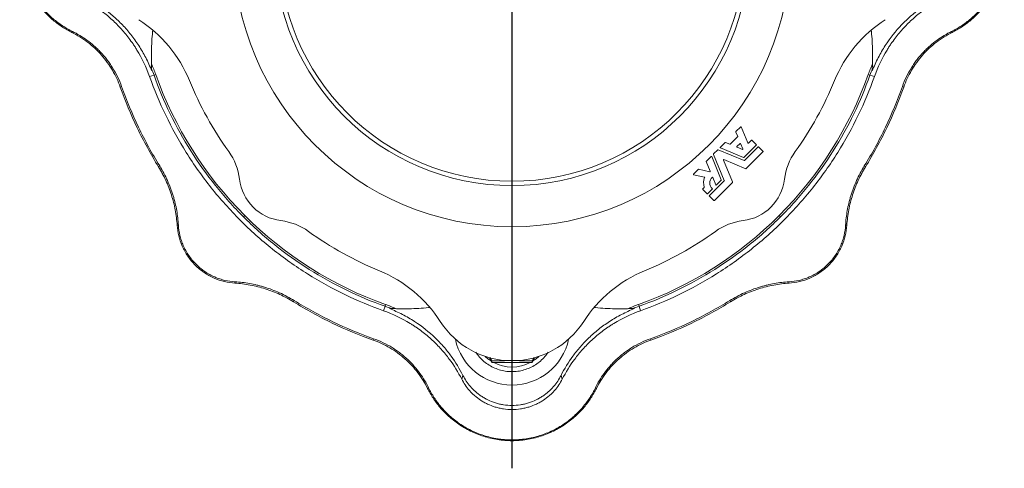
# Model space of a CAD drawing. Header units: millimetres. Extents: x 24 to 822, y -62 to 722.
# Tile 6 of 7: x 476 to 816, y 369 to 524. Entities that reach past the tile are written whole.
import ezdxf

# ---------------------------------------------------------------- set-up
doc = ezdxf.new("R2010")
doc.units = ezdxf.units.MM
doc.layers.add('FORMAT', color=7, linetype='Continuous')

# ---------------------------------------------------------------- blocks, each defined once
blk = doc.blocks.new('SW_CENTERMARKSYMBOL_0')
at = {"layer": 'FORMAT', "color": 0}
blk.add_line((0, -5), (0, -179.52), dxfattribs=at)

msp = doc.modelspace()

# ---------------------------------------------------------------- linework, layer by layer
at = {"color": 8, "linetype": 'Continuous', "lineweight": 0}
for p, q in [((493.99, 519.29), (494.17, 519.65)), ((797.89, 519.29), (797.72, 519.65)), ((520.8, 504.04), (522.33, 504.58)), ((522.33, 504.58), (522.93, 504.8)), ((769.55, 504.58), (768.95, 504.8)), ((771.08, 504.04), (769.55, 504.58)), ((510.67, 500.45), (511.14, 500.62)), ((781.21, 500.45), (780.74, 500.62)), ((523.87, 472.95), (524.29, 473.22)), ((768.02, 472.95), (767.59, 473.22)), ((553.2, 455.69), (553.65, 456.14)), ((738.69, 455.69), (738.24, 456.14)), ((530.32, 452.76), (530.76, 452.79)), ((761.56, 452.76), (761.12, 452.79)), ((550.26, 432.82), (550.29, 433.26)), ((741.62, 432.82), (741.59, 433.26)), ((570.46, 426.37), (570.72, 426.79)), ((602.09, 424.83), (602.3, 425.43)), ((689.8, 424.83), (689.59, 425.43)), ((721.43, 426.37), (721.17, 426.79)), ((601.54, 423.3), (602.09, 424.83)), ((690.34, 423.3), (689.8, 424.83)), ((597.95, 413.17), (598.12, 413.64)), ((693.93, 413.17), (693.77, 413.64)), ((616.79, 396.49), (617.15, 396.67)), ((675.09, 396.49), (674.73, 396.67)), ((645.94, 390.6), (645.94, 389.19))]:
    msp.add_line(p, q, dxfattribs=at)
at = {"color": 7, "linetype": 'Continuous', "lineweight": 15}
for p, q in [((723.27, 485.06), (724.92, 486.72)), ((725.12, 486.68), (727.4, 481.17)), ((721.33, 480.74), (723.85, 483.27)), ((723.88, 483.4), (723.25, 484.93)), ((717.88, 479.67), (719.53, 481.32)), ((725.91, 476.16), (717.92, 479.47)), ((719.66, 481.35), (721.19, 480.72)), ((723.62, 479.89), (724.7, 480.98)), ((725.51, 478.93), (723.65, 479.7)), ((724.9, 480.94), (725.67, 479.08)), ((730.29, 480.44), (726.04, 476.19)), ((726.25, 475.14), (730.92, 479.81)), ((727.6, 481.14), (728.59, 482.13)), ((728.76, 482.13), (730.29, 480.6)), ((731.08, 479.81), (732.61, 478.28)), ((713.06, 474.85), (714.71, 476.5)), ((714.91, 476.46), (718.22, 468.47)), ((719.26, 468.26), (715.55, 477.23)), ((715.57, 477.36), (717.02, 478.81)), ((717.15, 478.84), (726.12, 475.12)), ((732.61, 478.11), (726.81, 472.31)), ((714.41, 471.38), (713.03, 474.72)), ((718.96, 475.27), (722.09, 467.7)), ((726.68, 472.29), (719.12, 475.42)), ((708.61, 470.4), (710.26, 472.05)), ((712.38, 469.38), (708.67, 470.2)), ((710.37, 472.09), (714.28, 471.22)), ((716.34, 466.72), (715.3, 469.25)), ((711.79, 465.33), (712.28, 465.82)), ((714.11, 463.01), (719.24, 468.13)), ((722.07, 467.57), (715.81, 461.31)), ((718.19, 468.34), (716.54, 466.69)), ((713.32, 463.63), (711.79, 465.16)), ((715.1, 465.25), (713.49, 463.63)), ((715.64, 461.31), (714.11, 462.84)), ((639.01, 405.43), (638.05, 407.1)), ((638.33, 407.19), (639.01, 405.99)), ((639.01, 405.43), (639.01, 405.99)), ((652.87, 405.43), (639.01, 405.43)), ((652.87, 405.99), (653.52, 407.14)), ((653.83, 407.1), (652.87, 405.43)), ((652.87, 405.43), (652.87, 405.99)), ((628.58, 399.66), (629, 400.96)), ((663.31, 399.66), (662.88, 400.96))]:
    msp.add_line(p, q, dxfattribs=at)
at = {"color": 8, "linetype": 'Continuous', "lineweight": 0, "flags": 128}
for points in [[(638.71, 405.96), (637.65, 406.71), (636.72, 407.5)], [(655.17, 407.5), (654.23, 406.71), (653.18, 405.96)]]:
    msp.add_lwpolyline(points, dxfattribs=at)
at = {"color": 7, "linetype": 'Continuous', "lineweight": 15}
for radius in [96.17, 82, 80.5]:
    msp.add_circle((645.94, 548.44), radius, dxfattribs=at)
for centre, radius, start, end in [((492.4, 485.34), 45.58, 22.3409, 57.2802), ((799.48, 485.34), 45.58, 122.7198, 157.6591), ((645.94, 548.44), 130.53, 199.5343, 225), ((645.94, 548.44), 130.53, 315, 340.4657), ((645.94, 548.44), 120.42, 202.3409, 215.697), ((645.94, 548.44), 120.42, 324.303, 337.6591), ((725.01, 486.63), 0.12, 22.5, 135), ((723.36, 484.98), 0.12, 135, 202.5), ((723.77, 483.35), 0.12, 315, 22.5), ((717.96, 479.59), 0.12, 135, 247.5), ((719.62, 481.24), 0.12, 67.5, 135), ((721.24, 480.83), 0.12, 247.5, 315), ((723.7, 479.81), 0.12, 135, 247.5), ((724.79, 480.89), 0.12, 22.5, 135), ((727.51, 481.22), 0.12, 202.5, 315), ((728.68, 482.05), 0.12, 45, 135), ((730.2, 480.52), 0.12, 315, 45), ((731, 479.72), 0.12, 45, 135), ((531.43, 466.17), 20.58, 6.9725, 35.697), ((714.8, 476.42), 0.12, 22.5, 135), ((715.66, 477.28), 0.12, 135, 202.5), ((717.1, 478.72), 0.12, 67.5, 135), ((725.56, 479.04), 0.12, 247.5, 22.5), ((725.96, 476.27), 0.12, 247.5, 315), ((732.53, 478.2), 0.12, 315, 45), ((760.45, 466.17), 20.58, 144.303, 173.0275), ((713.14, 474.76), 0.12, 135, 202.5), ((719.07, 475.31), 0.12, 67.5, 202.5), ((726.17, 475.23), 0.12, 247.5, 315), ((708.69, 470.32), 0.12, 135, 257.5), ((710.35, 471.97), 0.12, 77.5, 135), ((716.89, 467.36), 4.8, 157.2564, 197.1713), ((712.36, 469.26), 0.12, 337.2564, 77.5), ((716.89, 467.36), 2.64, 132.7158, 227.1429), ((714.3, 471.34), 0.12, 257.5, 22.5), ((715.18, 469.21), 0.12, 22.5, 132.7158), ((726.73, 472.4), 0.12, 247.5, 315), ((568.16, 470.66), 16.42, 186.9725, 263.0275), ((712.19, 465.9), 0.12, 315, 17.1713), ((716.45, 466.77), 0.12, 202.5, 315), ((718.11, 468.42), 0.12, 315, 22.5), ((719.15, 468.22), 0.12, 315, 22.5), ((721.98, 467.65), 0.12, 315, 22.5), ((723.72, 470.66), 16.42, 276.9725, 353.0275), ((711.88, 465.25), 0.12, 135, 225), ((713.4, 463.72), 0.12, 225, 315), ((714.2, 462.92), 0.12, 135, 225), ((715.02, 465.33), 0.12, 315, 47.1429), ((715.73, 461.4), 0.12, 225, 315), ((645.94, 548.44), 130.53, 225, 250.4657), ((645.94, 548.44), 130.53, 289.5343, 315), ((563.67, 433.93), 20.58, 54.303, 83.0275), ((728.21, 433.93), 20.58, 96.9725, 125.697), ((645.94, 548.44), 120.42, 234.303, 247.6591), ((645.94, 548.44), 120.42, 292.3409, 305.697), ((582.84, 394.9), 45.58, 32.7198, 67.6591), ((709.04, 394.9), 45.58, 112.3409, 147.2802), ((645.94, 435.44), 29.42, 212.7198, 327.2802), ((645.94, 417.64), 20, 192.0652, 347.9348)]:
    msp.add_arc(centre, radius, start, end, dxfattribs=at)
at = {"color": 8, "linetype": 'Continuous', "lineweight": 0}
msp.add_arc((645.94, 417.39), 13.53, 242.1561, 297.8439, dxfattribs=at)
at = {"color": 7, "linetype": 'Continuous', "lineweight": 15}
for points, knots in [([(493.99, 519.29), (492.9, 519.83), (491.81, 520.45), (489.63, 521.87), (488.55, 522.67), (486.44, 524.46), (485.41, 525.44), (483.44, 527.6), (482.51, 528.78), (480.77, 531.31), (479.98, 532.66), (478.57, 535.52), (477.97, 537.03), (476.97, 540.16), (476.59, 541.78), (476.08, 545.08), (475.95, 546.76), (475.95, 550.12), (476.08, 551.8), (476.59, 555.1), (476.97, 556.72), (477.97, 559.85), (478.57, 561.35), (479.98, 564.22), (480.77, 565.57), (482.51, 568.1), (483.44, 569.28), (485.41, 571.44), (486.44, 572.42), (488.55, 574.21), (489.63, 575.01), (491.81, 576.43), (492.9, 577.05), (493.99, 577.59)], [0, 0, 0, 0, 0.0625, 0.0625, 0.125, 0.125, 0.1875, 0.1875, 0.25, 0.25, 0.3125, 0.3125, 0.375, 0.375, 0.4375, 0.4375, 0.5, 0.5, 0.5625, 0.5625, 0.625, 0.625, 0.6875, 0.6875, 0.75, 0.75, 0.8125, 0.8125, 0.875, 0.875, 0.9375, 0.9375, 1, 1, 1, 1]), ([(494.17, 577.23), (493, 576.66), (491.87, 576.02), (489.66, 574.58), (488.58, 573.78), (486.5, 572.01), (485.49, 571.05), (484.04, 569.45), (483.57, 568.89), (482.65, 567.73), (482.22, 567.14), (480.95, 565.29), (480.18, 563.98), (479.33, 562.23), (479.16, 561.88), (478.84, 561.16), (478.68, 560.79), (478.24, 559.68), (477.97, 558.93), (477.24, 556.65), (476.87, 555.09), (476.54, 553.07), (476.49, 552.66), (476.39, 551.84), (476.35, 551.42), (476.25, 550.18), (476.21, 549.35), (476.21, 546.87), (476.33, 545.24), (476.7, 542.79), (476.86, 541.98), (477.23, 540.39), (477.44, 539.61), (477.92, 538.08), (478.19, 537.32), (478.77, 535.85), (479.09, 535.13), (480.12, 533.01), (480.89, 531.69), (482.15, 529.83), (482.59, 529.23), (483.5, 528.07), (483.97, 527.51), (485.43, 525.9), (486.44, 524.92), (488.53, 523.14), (489.62, 522.33), (491.85, 520.87), (493, 520.22), (494.17, 519.65)], [0, 0, 0, 0, 0.0625, 0.0625, 0.125, 0.125, 0.1875, 0.1875, 0.21875, 0.21875, 0.25, 0.25, 0.3125, 0.3125, 0.328125, 0.328125, 0.34375, 0.34375, 0.375, 0.375, 0.4375, 0.4375, 0.453125, 0.453125, 0.46875, 0.46875, 0.5, 0.5, 0.5625, 0.5625, 0.59375, 0.59375, 0.625, 0.625, 0.65625, 0.65625, 0.6875, 0.6875, 0.75, 0.75, 0.78125, 0.78125, 0.8125, 0.8125, 0.875, 0.875, 0.9375, 0.9375, 1, 1, 1, 1]), ([(797.72, 519.65), (798.88, 520.22), (800.02, 520.86), (802.23, 522.3), (803.3, 523.1), (805.39, 524.87), (806.39, 525.83), (807.84, 527.43), (808.32, 527.99), (809.23, 529.15), (809.67, 529.74), (810.93, 531.59), (811.7, 532.9), (812.56, 534.65), (812.72, 535), (813.05, 535.72), (813.2, 536.09), (813.65, 537.2), (813.92, 537.94), (814.64, 540.23), (815.02, 541.79), (815.34, 543.81), (815.4, 544.22), (815.49, 545.04), (815.54, 545.46), (815.64, 546.7), (815.67, 547.53), (815.68, 550), (815.55, 551.64), (815.18, 554.09), (815.02, 554.9), (814.65, 556.49), (814.44, 557.27), (813.96, 558.8), (813.69, 559.55), (813.11, 561.03), (812.79, 561.75), (811.76, 563.87), (810.99, 565.19), (809.73, 567.05), (809.29, 567.65), (808.38, 568.81), (807.91, 569.37), (806.46, 570.98), (805.45, 571.96), (803.35, 573.74), (802.27, 574.55), (800.03, 576.01), (798.88, 576.66), (797.72, 577.23)], [0, 0, 0, 0, 0.0625, 0.0625, 0.125, 0.125, 0.1875, 0.1875, 0.21875, 0.21875, 0.25, 0.25, 0.3125, 0.3125, 0.328125, 0.328125, 0.34375, 0.34375, 0.375, 0.375, 0.4375, 0.4375, 0.453125, 0.453125, 0.46875, 0.46875, 0.5, 0.5, 0.5625, 0.5625, 0.59375, 0.59375, 0.625, 0.625, 0.65625, 0.65625, 0.6875, 0.6875, 0.75, 0.75, 0.78125, 0.78125, 0.8125, 0.8125, 0.875, 0.875, 0.9375, 0.9375, 1, 1, 1, 1]), ([(797.89, 577.59), (798.98, 577.05), (800.08, 576.43), (802.25, 575.01), (803.33, 574.21), (805.44, 572.42), (806.47, 571.44), (808.44, 569.28), (809.38, 568.1), (811.11, 565.57), (811.9, 564.22), (813.31, 561.35), (813.92, 559.85), (814.91, 556.72), (815.29, 555.1), (815.81, 551.8), (815.94, 550.12), (815.94, 546.76), (815.81, 545.08), (815.29, 541.78), (814.91, 540.16), (813.92, 537.03), (813.31, 535.52), (811.9, 532.66), (811.11, 531.31), (809.38, 528.78), (808.44, 527.6), (806.47, 525.44), (805.44, 524.46), (803.33, 522.67), (802.25, 521.87), (800.08, 520.45), (798.98, 519.83), (797.89, 519.29)], [0, 0, 0, 0, 0.0625, 0.0625, 0.125, 0.125, 0.1875, 0.1875, 0.25, 0.25, 0.3125, 0.3125, 0.375, 0.375, 0.4375, 0.4375, 0.5, 0.5, 0.5625, 0.5625, 0.625, 0.625, 0.6875, 0.6875, 0.75, 0.75, 0.8125, 0.8125, 0.875, 0.875, 0.9375, 0.9375, 1, 1, 1, 1]), ([(497.16, 531.07), (499.54, 529.87), (501.86, 528.45), (504.69, 526.34), (505.25, 525.9), (506.37, 524.98), (506.92, 524.51), (508.57, 523.03), (509.63, 521.98), (511.7, 519.74), (512.7, 518.56), (514.14, 516.65), (514.62, 515.99), (515.31, 514.97), (515.54, 514.63), (515.99, 513.93), (516.21, 513.58), (518.16, 510.39), (519.63, 507.34), (520.8, 504.04)], [0, 0, 0, 0, 0.25, 0.25, 0.3125, 0.3125, 0.375, 0.375, 0.5, 0.5, 0.625, 0.625, 0.6875, 0.6875, 0.71875, 0.71875, 0.75, 0.75, 1, 1, 1, 1]), ([(498.46, 531.5), (500.74, 530.35), (502.96, 529), (505.68, 527.01), (506.22, 526.6), (507.3, 525.74), (507.83, 525.29), (509.42, 523.9), (510.45, 522.92), (512.45, 520.83), (513.42, 519.72), (514.83, 517.94), (515.29, 517.33), (516.2, 516.07), (516.65, 515.42), (517.94, 513.42), (518.75, 512.04), (519.87, 509.87), (520.22, 509.14), (520.9, 507.64), (521.23, 506.87), (521.53, 506.1)], [0, 0, 0, 0, 0.25, 0.25, 0.3125, 0.3125, 0.375, 0.375, 0.5, 0.5, 0.625, 0.625, 0.6875, 0.6875, 0.75, 0.75, 0.875, 0.875, 0.9375, 0.9375, 1, 1, 1, 1]), ([(770.35, 506.1), (770.96, 507.64), (771.64, 509.14), (772.76, 511.31), (773.15, 512.02), (773.96, 513.42), (774.38, 514.1), (776.54, 517.43), (778.43, 519.78), (780.96, 522.43), (781.48, 522.94), (782.52, 523.93), (783.04, 524.4), (784.61, 525.78), (785.68, 526.63), (788.92, 529), (791.14, 530.35), (793.42, 531.5)], [0, 0, 0, 0, 0.125, 0.125, 0.1875, 0.1875, 0.25, 0.25, 0.5, 0.5, 0.5625, 0.5625, 0.625, 0.625, 0.75, 0.75, 1, 1, 1, 1]), ([(794.72, 531.07), (792.34, 529.87), (790.02, 528.45), (787.2, 526.34), (786.63, 525.9), (785.52, 524.98), (784.96, 524.51), (783.32, 523.03), (782.25, 521.98), (780.19, 519.74), (779.19, 518.56), (777.74, 516.65), (777.27, 515.99), (776.57, 514.97), (776.34, 514.63), (775.89, 513.93), (775.67, 513.58), (773.72, 510.39), (772.25, 507.34), (771.08, 504.04)], [0, 0, 0, 0, 0.25, 0.25, 0.3125, 0.3125, 0.375, 0.375, 0.5, 0.5, 0.625, 0.625, 0.6875, 0.6875, 0.71875, 0.71875, 0.75, 0.75, 1, 1, 1, 1]), ([(510.67, 500.45), (509.97, 502.43), (509.07, 504.37), (506.89, 508.09), (505.61, 509.86), (502.72, 513.12), (501.12, 514.61), (497.69, 517.23), (495.87, 518.36), (493.99, 519.29)], [0, 0, 0, 0, 0.25, 0.25, 0.5, 0.5, 0.75, 0.75, 1, 1, 1, 1]), ([(511.14, 500.62), (510.32, 502.93), (509.28, 505.08), (507.73, 507.58), (507.41, 508.07), (506.75, 509.03), (506.41, 509.49), (505.37, 510.84), (504.65, 511.68), (503.53, 512.87), (503.15, 513.26), (502.37, 514), (501.98, 514.36), (500.79, 515.4), (499.99, 516.04), (497.55, 517.82), (495.88, 518.81), (494.17, 519.65)], [0, 0, 0, 0, 0.25, 0.25, 0.3125, 0.3125, 0.375, 0.375, 0.5, 0.5, 0.5625, 0.5625, 0.625, 0.625, 0.75, 0.75, 1, 1, 1, 1]), ([(521.53, 506.1), (521.49, 508.35), (521.4, 512.87), (521.59, 517.48), (521.89, 519.81), (521.9, 519.92)], [0, 0, 0, 0, 0.487865, 0.975739, 1, 1, 1, 1]), ([(770.35, 506.1), (770.39, 508.35), (770.48, 512.87), (770.29, 517.48), (770, 519.81), (769.98, 519.92)], [0, 0, 0, 0, 0.487865, 0.975739, 1, 1, 1, 1]), ([(780.74, 500.62), (781.56, 502.93), (782.6, 505.08), (784.15, 507.58), (784.47, 508.07), (785.13, 509.03), (785.47, 509.49), (786.51, 510.84), (787.24, 511.68), (788.36, 512.87), (788.74, 513.26), (789.51, 514), (789.91, 514.36), (791.09, 515.4), (791.9, 516.04), (794.34, 517.82), (796.01, 518.81), (797.72, 519.65)], [0, 0, 0, 0, 0.25, 0.25, 0.3125, 0.3125, 0.375, 0.375, 0.5, 0.5, 0.5625, 0.5625, 0.625, 0.625, 0.75, 0.75, 1, 1, 1, 1]), ([(781.21, 500.45), (781.91, 502.43), (782.81, 504.37), (784.99, 508.09), (786.28, 509.86), (789.16, 513.12), (790.77, 514.61), (794.19, 517.23), (796.02, 518.36), (797.89, 519.29)], [0, 0, 0, 0, 0.25, 0.25, 0.5, 0.5, 0.75, 0.75, 1, 1, 1, 1]), ([(601.54, 423.3), (597.06, 424.89), (592.61, 426.74), (583.85, 430.97), (579.55, 433.34), (571.18, 438.59), (567.12, 441.47), (559.32, 447.68), (555.59, 451.01), (548.52, 458.09), (545.18, 461.82), (538.97, 469.62), (536.09, 473.68), (530.85, 482.05), (528.47, 486.35), (524.25, 495.11), (522.39, 499.56), (520.8, 504.04)], [0, 0, 0, 0, 0.125, 0.125, 0.25, 0.25, 0.375, 0.375, 0.5, 0.5, 0.625, 0.625, 0.75, 0.75, 0.875, 0.875, 1, 1, 1, 1]), ([(553.2, 455.69), (549.79, 459.1), (546.55, 462.72), (540.47, 470.31), (537.64, 474.29), (532.43, 482.54), (530.06, 486.81), (525.81, 495.56), (523.94, 500.04), (522.33, 504.58)], [0, 0, 0, 0, 0.25, 0.25, 0.5, 0.5, 0.75, 0.75, 1, 1, 1, 1]), ([(690.34, 423.3), (694.82, 424.89), (699.28, 426.74), (708.03, 430.97), (712.33, 433.34), (720.7, 438.59), (724.76, 441.47), (732.56, 447.68), (736.3, 451.01), (743.37, 458.09), (746.7, 461.82), (752.91, 469.62), (755.79, 473.68), (761.04, 482.05), (763.41, 486.35), (767.64, 495.11), (769.49, 499.56), (771.08, 504.04)], [0, 0, 0, 0, 0.125, 0.125, 0.25, 0.25, 0.375, 0.375, 0.5, 0.5, 0.625, 0.625, 0.75, 0.75, 0.875, 0.875, 1, 1, 1, 1]), ([(738.69, 455.69), (742.09, 459.1), (745.33, 462.72), (751.41, 470.31), (754.24, 474.29), (759.45, 482.54), (761.83, 486.81), (766.07, 495.56), (767.94, 500.04), (769.55, 504.58)], [0, 0, 0, 0, 0.25, 0.25, 0.5, 0.5, 0.75, 0.75, 1, 1, 1, 1]), ([(510.67, 500.45), (512.37, 495.66), (514.33, 490.95), (518.74, 481.75), (521.19, 477.28), (523.87, 472.95)], [0, 0, 0, 0, 0.5, 0.5, 1, 1, 1, 1]), ([(511.14, 500.62), (512.84, 495.84), (514.79, 491.15), (519.19, 481.99), (521.63, 477.52), (524.29, 473.22)], [0, 0, 0, 0, 0.5, 0.5, 1, 1, 1, 1]), ([(780.74, 500.62), (779.04, 495.84), (777.09, 491.15), (772.7, 481.99), (770.26, 477.52), (767.59, 473.22)], [0, 0, 0, 0, 0.5, 0.5, 1, 1, 1, 1]), ([(781.21, 500.45), (779.51, 495.66), (777.55, 490.95), (773.14, 481.75), (770.69, 477.28), (768.02, 472.95)], [0, 0, 0, 0, 0.5, 0.5, 1, 1, 1, 1]), ([(530.32, 452.76), (530.21, 454.52), (529.98, 456.29), (529.32, 459.8), (528.88, 461.54), (527.79, 464.96), (527.14, 466.64), (525.64, 469.88), (524.8, 471.45), (523.87, 472.95)], [0, 0, 0, 0, 0.25, 0.25, 0.5, 0.5, 0.75, 0.75, 1, 1, 1, 1]), ([(530.76, 452.79), (530.66, 454.44), (530.47, 456.11), (530.02, 458.65), (529.84, 459.51), (529.53, 460.8), (529.42, 461.23), (529.19, 462.1), (529.06, 462.54), (528.39, 464.72), (527.75, 466.45), (526.59, 469.01), (526.18, 469.87), (525.28, 471.56), (524.8, 472.4), (524.29, 473.22)], [0, 0, 0, 0, 0.25, 0.25, 0.375, 0.375, 0.4375, 0.4375, 0.5, 0.5, 0.75, 0.75, 0.875, 0.875, 1, 1, 1, 1]), ([(761.12, 452.79), (761.22, 454.44), (761.41, 456.11), (761.86, 458.65), (762.04, 459.51), (762.35, 460.8), (762.46, 461.23), (762.7, 462.1), (762.82, 462.54), (763.49, 464.72), (764.14, 466.45), (765.29, 469.01), (765.71, 469.87), (766.6, 471.56), (767.08, 472.4), (767.59, 473.22)], [0, 0, 0, 0, 0.25, 0.25, 0.375, 0.375, 0.4375, 0.4375, 0.5, 0.5, 0.75, 0.75, 0.875, 0.875, 1, 1, 1, 1]), ([(761.56, 452.76), (761.68, 454.52), (761.9, 456.29), (762.56, 459.8), (763, 461.54), (764.09, 464.96), (764.75, 466.64), (766.24, 469.88), (767.09, 471.45), (768.02, 472.95)], [0, 0, 0, 0, 0.25, 0.25, 0.5, 0.5, 0.75, 0.75, 1, 1, 1, 1]), ([(553.2, 455.69), (556.6, 452.29), (560.22, 449.05), (567.81, 442.97), (571.79, 440.14), (580.04, 434.93), (584.31, 432.56), (593.06, 428.31), (597.54, 426.44), (602.09, 424.83)], [0, 0, 0, 0, 0.25, 0.25, 0.5, 0.5, 0.75, 0.75, 1, 1, 1, 1]), ([(738.69, 455.69), (735.28, 452.29), (731.66, 449.05), (724.07, 442.97), (720.09, 440.14), (711.84, 434.93), (707.57, 432.56), (698.82, 428.31), (694.34, 426.44), (689.8, 424.83)], [0, 0, 0, 0, 0.25, 0.25, 0.5, 0.5, 0.75, 0.75, 1, 1, 1, 1]), ([(530.32, 452.76), (530.4, 451.59), (530.57, 450.38), (531.15, 447.97), (531.55, 446.75), (532.59, 444.38), (533.23, 443.22), (534.73, 441.02), (535.59, 439.98), (537.48, 438.08), (538.52, 437.22), (540.72, 435.73), (541.88, 435.09), (544.25, 434.05), (545.47, 433.65), (547.89, 433.07), (549.09, 432.89), (550.26, 432.82)], [0, 0, 0, 0, 0.125, 0.125, 0.25, 0.25, 0.375, 0.375, 0.5, 0.5, 0.625, 0.625, 0.75, 0.75, 0.875, 0.875, 1, 1, 1, 1]), ([(550.29, 433.26), (549.14, 433.33), (547.98, 433.49), (546.22, 433.9), (545.63, 434.06), (544.75, 434.35), (544.45, 434.46), (543.86, 434.68), (543.57, 434.8), (542.12, 435.43), (540.99, 436.04), (539.64, 436.95), (539.37, 437.14), (538.83, 437.54), (538.57, 437.75), (537.8, 438.38), (537.31, 438.83), (536.37, 439.76), (535.92, 440.25), (535.08, 441.27), (534.67, 441.81), (533.56, 443.45), (532.95, 444.58), (532.31, 446.04), (532.19, 446.34), (531.97, 446.93), (531.86, 447.22), (531.57, 448.11), (531.41, 448.69), (531, 450.46), (530.83, 451.63), (530.76, 452.79)], [0, 0, 0, 0, 0.125, 0.125, 0.1875, 0.1875, 0.21875, 0.21875, 0.25, 0.25, 0.375, 0.375, 0.40625, 0.40625, 0.4375, 0.4375, 0.5, 0.5, 0.5625, 0.5625, 0.625, 0.625, 0.75, 0.75, 0.78125, 0.78125, 0.8125, 0.8125, 0.875, 0.875, 1, 1, 1, 1]), ([(741.59, 433.26), (742.75, 433.33), (743.91, 433.49), (745.66, 433.9), (746.25, 434.06), (747.14, 434.35), (747.43, 434.46), (748.02, 434.68), (748.31, 434.8), (749.76, 435.43), (750.89, 436.04), (752.25, 436.95), (752.52, 437.14), (753.05, 437.54), (753.31, 437.75), (754.09, 438.38), (754.58, 438.83), (755.51, 439.76), (755.96, 440.25), (756.81, 441.27), (757.21, 441.81), (758.32, 443.45), (758.94, 444.58), (759.57, 446.04), (759.69, 446.34), (759.91, 446.93), (760.02, 447.22), (760.31, 448.11), (760.47, 448.69), (760.89, 450.46), (761.05, 451.63), (761.12, 452.79)], [0, 0, 0, 0, 0.125, 0.125, 0.1875, 0.1875, 0.21875, 0.21875, 0.25, 0.25, 0.375, 0.375, 0.40625, 0.40625, 0.4375, 0.4375, 0.5, 0.5, 0.5625, 0.5625, 0.625, 0.625, 0.75, 0.75, 0.78125, 0.78125, 0.8125, 0.8125, 0.875, 0.875, 1, 1, 1, 1]), ([(761.56, 452.76), (761.49, 451.59), (761.31, 450.38), (760.73, 447.97), (760.33, 446.75), (759.29, 444.38), (758.65, 443.22), (757.16, 441.02), (756.3, 439.98), (754.4, 438.08), (753.36, 437.22), (751.16, 435.73), (750, 435.09), (747.63, 434.05), (746.42, 433.65), (744, 433.07), (742.79, 432.89), (741.62, 432.82)], [0, 0, 0, 0, 0.125, 0.125, 0.25, 0.25, 0.375, 0.375, 0.5, 0.5, 0.625, 0.625, 0.75, 0.75, 0.875, 0.875, 1, 1, 1, 1]), ([(550.26, 432.82), (552.02, 432.7), (553.79, 432.48), (557.3, 431.82), (559.05, 431.38), (562.46, 430.29), (564.14, 429.64), (567.38, 428.14), (568.95, 427.29), (570.46, 426.37)], [0, 0, 0, 0, 0.25, 0.25, 0.5, 0.5, 0.75, 0.75, 1, 1, 1, 1]), ([(550.29, 433.26), (551.94, 433.16), (553.61, 432.97), (556.15, 432.52), (557.01, 432.34), (558.3, 432.03), (558.73, 431.92), (559.6, 431.68), (560.04, 431.56), (562.22, 430.89), (563.95, 430.25), (566.52, 429.09), (567.37, 428.68), (569.06, 427.78), (569.9, 427.3), (570.72, 426.79)], [0, 0, 0, 0, 0.25, 0.25, 0.375, 0.375, 0.4375, 0.4375, 0.5, 0.5, 0.75, 0.75, 0.875, 0.875, 1, 1, 1, 1]), ([(741.59, 433.26), (739.94, 433.16), (738.27, 432.97), (735.73, 432.52), (734.87, 432.34), (733.58, 432.03), (733.15, 431.92), (732.28, 431.68), (731.84, 431.56), (729.66, 430.89), (727.93, 430.25), (725.37, 429.09), (724.52, 428.68), (722.82, 427.78), (721.99, 427.3), (721.17, 426.79)], [0, 0, 0, 0, 0.25, 0.25, 0.375, 0.375, 0.4375, 0.4375, 0.5, 0.5, 0.75, 0.75, 0.875, 0.875, 1, 1, 1, 1]), ([(741.62, 432.82), (739.86, 432.7), (738.09, 432.48), (734.58, 431.82), (732.84, 431.38), (729.42, 430.29), (727.75, 429.64), (724.5, 428.14), (722.93, 427.29), (721.43, 426.37)], [0, 0, 0, 0, 0.25, 0.25, 0.5, 0.5, 0.75, 0.75, 1, 1, 1, 1]), ([(597.95, 413.17), (593.16, 414.87), (588.45, 416.83), (579.26, 421.24), (574.78, 423.69), (570.46, 426.37)], [0, 0, 0, 0, 0.5, 0.5, 1, 1, 1, 1]), ([(598.12, 413.64), (593.34, 415.34), (588.65, 417.29), (579.49, 421.68), (575.03, 424.13), (570.72, 426.79)], [0, 0, 0, 0, 0.5, 0.5, 1, 1, 1, 1]), ([(693.77, 413.64), (698.54, 415.34), (703.24, 417.29), (712.4, 421.68), (716.86, 424.13), (721.17, 426.79)], [0, 0, 0, 0, 0.5, 0.5, 1, 1, 1, 1]), ([(693.93, 413.17), (698.72, 414.87), (703.44, 416.83), (712.63, 421.24), (717.1, 423.69), (721.43, 426.37)], [0, 0, 0, 0, 0.5, 0.5, 1, 1, 1, 1]), ([(628.58, 399.66), (627.37, 402.04), (625.95, 404.36), (623.84, 407.19), (623.4, 407.75), (622.49, 408.87), (622.01, 409.42), (620.53, 411.07), (619.48, 412.13), (617.25, 414.2), (616.06, 415.2), (614.15, 416.64), (613.49, 417.12), (612.48, 417.81), (612.13, 418.04), (611.43, 418.49), (611.08, 418.71), (607.89, 420.66), (604.84, 422.13), (601.54, 423.3)], [0, 0, 0, 0, 0.25, 0.25, 0.3125, 0.3125, 0.375, 0.375, 0.5, 0.5, 0.625, 0.625, 0.6875, 0.6875, 0.71875, 0.71875, 0.75, 0.75, 1, 1, 1, 1]), ([(603.6, 424.03), (605.86, 423.99), (610.37, 423.9), (614.99, 424.09), (617.31, 424.39), (617.42, 424.4)], [0, 0, 0, 0, 0.487865, 0.975739, 1, 1, 1, 1]), ([(603.6, 424.03), (605.14, 423.42), (606.64, 422.75), (608.81, 421.63), (609.52, 421.24), (610.92, 420.42), (611.61, 420), (614.93, 417.84), (617.28, 415.95), (619.93, 413.42), (620.44, 412.9), (621.43, 411.87), (621.91, 411.34), (623.28, 409.77), (624.13, 408.7), (626.5, 405.46), (627.85, 403.24), (629, 400.96)], [0, 0, 0, 0, 0.125, 0.125, 0.1875, 0.1875, 0.25, 0.25, 0.5, 0.5, 0.5625, 0.5625, 0.625, 0.625, 0.75, 0.75, 1, 1, 1, 1]), ([(662.88, 400.96), (664.03, 403.24), (665.38, 405.46), (667.37, 408.18), (667.78, 408.72), (668.64, 409.79), (669.09, 410.33), (670.48, 411.92), (671.46, 412.95), (673.55, 414.95), (674.66, 415.92), (676.44, 417.33), (677.05, 417.79), (678.31, 418.7), (678.96, 419.14), (680.96, 420.44), (682.35, 421.25), (684.51, 422.36), (685.24, 422.72), (686.74, 423.4), (687.51, 423.73), (688.28, 424.03)], [0, 0, 0, 0, 0.25, 0.25, 0.3125, 0.3125, 0.375, 0.375, 0.5, 0.5, 0.625, 0.625, 0.6875, 0.6875, 0.75, 0.75, 0.875, 0.875, 0.9375, 0.9375, 1, 1, 1, 1]), ([(663.31, 399.66), (664.51, 402.04), (665.93, 404.36), (668.04, 407.19), (668.48, 407.75), (669.4, 408.87), (669.87, 409.42), (671.35, 411.07), (672.4, 412.13), (674.64, 414.2), (675.83, 415.2), (677.73, 416.64), (678.39, 417.12), (679.41, 417.81), (679.75, 418.04), (680.45, 418.49), (680.8, 418.71), (683.99, 420.66), (687.04, 422.13), (690.34, 423.3)], [0, 0, 0, 0, 0.25, 0.25, 0.3125, 0.3125, 0.375, 0.375, 0.5, 0.5, 0.625, 0.625, 0.6875, 0.6875, 0.71875, 0.71875, 0.75, 0.75, 1, 1, 1, 1]), ([(688.28, 424.03), (686.03, 423.99), (681.51, 423.9), (676.9, 424.09), (674.57, 424.39), (674.46, 424.4)], [0, 0, 0, 0, 0.487865, 0.975739, 1, 1, 1, 1]), ([(597.95, 413.17), (599.93, 412.47), (601.87, 411.57), (605.59, 409.39), (607.36, 408.1), (610.62, 405.22), (612.11, 403.62), (614.73, 400.19), (615.86, 398.37), (616.79, 396.49)], [0, 0, 0, 0, 0.25, 0.25, 0.5, 0.5, 0.75, 0.75, 1, 1, 1, 1]), ([(598.12, 413.64), (600.43, 412.82), (602.58, 411.78), (605.08, 410.23), (605.57, 409.91), (606.53, 409.25), (606.99, 408.91), (608.34, 407.87), (609.18, 407.15), (610.37, 406.02), (610.76, 405.64), (611.51, 404.87), (611.87, 404.48), (612.91, 403.29), (613.55, 402.49), (615.32, 400.05), (616.31, 398.38), (617.15, 396.67)], [0, 0, 0, 0, 0.25, 0.25, 0.3125, 0.3125, 0.375, 0.375, 0.5, 0.5, 0.5625, 0.5625, 0.625, 0.625, 0.75, 0.75, 1, 1, 1, 1]), ([(693.77, 413.64), (691.45, 412.82), (689.3, 411.78), (686.8, 410.23), (686.31, 409.91), (685.35, 409.25), (684.89, 408.91), (683.54, 407.87), (682.7, 407.15), (681.51, 406.02), (681.12, 405.64), (680.38, 404.87), (680.02, 404.48), (678.98, 403.29), (678.34, 402.49), (676.56, 400.05), (675.57, 398.38), (674.73, 396.67)], [0, 0, 0, 0, 0.25, 0.25, 0.3125, 0.3125, 0.375, 0.375, 0.5, 0.5, 0.5625, 0.5625, 0.625, 0.625, 0.75, 0.75, 1, 1, 1, 1]), ([(693.93, 413.17), (691.96, 412.47), (690.01, 411.57), (686.29, 409.39), (684.52, 408.1), (681.26, 405.22), (679.77, 403.62), (677.16, 400.19), (676.03, 398.37), (675.09, 396.49)], [0, 0, 0, 0, 0.25, 0.25, 0.5, 0.5, 0.75, 0.75, 1, 1, 1, 1]), ([(633.46, 408.99), (633.75, 408.56), (634.44, 407.53), (635.83, 406.12), (637.54, 404.77), (639.44, 403.68), (641.47, 402.89), (643.6, 402.39), (645.77, 402.21), (647.95, 402.34), (650.09, 402.79), (652.14, 403.54), (654.06, 404.58), (655.81, 405.89), (657.3, 407.36), (658.08, 408.47), (658.44, 408.99)], [0, 0, 0, 0, 0.052429, 0.126027, 0.199627, 0.273232, 0.346839, 0.420451, 0.494065, 0.567681, 0.641298, 0.714915, 0.78853, 0.862143, 0.935754, 1, 1, 1, 1]), ([(639.01, 405.99), (640.14, 406.01), (641.29, 406.03), (643.61, 406.05), (644.77, 406.06), (645.94, 406.06)], [0, 0, 0, 0, 0.5, 0.5, 1, 1, 1, 1]), ([(645.94, 406.06), (646.53, 406.06), (647.12, 406.06), (648.3, 406.05), (648.88, 406.05), (650.61, 406.03), (651.75, 406.01), (652.87, 405.99)], [0, 0, 0, 0, 0.25, 0.25, 0.5, 0.5, 1, 1, 1, 1]), ([(645.94, 389.19), (644.94, 389.19), (643.95, 389.27), (642.5, 389.49), (642.02, 389.58), (641.07, 389.79), (640.59, 389.92), (639.21, 390.35), (638.33, 390.69), (637.08, 391.28), (636.66, 391.5), (635.87, 391.95), (635.48, 392.18), (634.37, 392.91), (633.67, 393.44), (632.71, 394.28), (632.39, 394.57), (631.8, 395.17), (631.51, 395.47), (630.16, 397), (629.28, 398.3), (628.58, 399.66)], [0, 0, 0, 0, 0.125, 0.125, 0.1875, 0.1875, 0.25, 0.25, 0.375, 0.375, 0.4375, 0.4375, 0.5, 0.5, 0.625, 0.625, 0.6875, 0.6875, 0.75, 0.75, 1, 1, 1, 1]), ([(629, 400.96), (629.68, 399.62), (630.53, 398.33), (632.11, 396.52), (632.69, 395.93), (633.94, 394.82), (634.61, 394.3), (635.69, 393.58), (636.06, 393.34), (636.84, 392.9), (637.24, 392.69), (638.47, 392.09), (639.33, 391.75), (640.68, 391.33), (641.14, 391.2), (642.07, 390.99), (642.55, 390.89), (643.99, 390.67), (644.96, 390.6), (645.94, 390.6)], [0, 0, 0, 0, 0.25, 0.25, 0.375, 0.375, 0.5, 0.5, 0.5625, 0.5625, 0.625, 0.625, 0.75, 0.75, 0.8125, 0.8125, 0.875, 0.875, 1, 1, 1, 1]), ([(645.94, 390.6), (646.93, 390.6), (647.89, 390.67), (649.32, 390.89), (649.79, 390.98), (650.73, 391.2), (651.19, 391.33), (652.55, 391.75), (653.41, 392.09), (654.64, 392.69), (655.04, 392.9), (655.82, 393.34), (656.19, 393.58), (657.27, 394.3), (657.94, 394.82), (658.88, 395.65), (659.18, 395.93), (659.76, 396.52), (660.03, 396.82), (661.35, 398.33), (662.2, 399.62), (662.88, 400.96)], [0, 0, 0, 0, 0.125, 0.125, 0.1875, 0.1875, 0.25, 0.25, 0.375, 0.375, 0.4375, 0.4375, 0.5, 0.5, 0.625, 0.625, 0.6875, 0.6875, 0.75, 0.75, 1, 1, 1, 1]), ([(645.94, 389.19), (646.94, 389.19), (647.93, 389.27), (649.38, 389.49), (649.86, 389.58), (650.82, 389.79), (651.29, 389.92), (652.67, 390.35), (653.55, 390.69), (654.81, 391.28), (655.22, 391.5), (656.02, 391.95), (656.4, 392.18), (657.52, 392.91), (658.21, 393.44), (659.18, 394.28), (659.49, 394.57), (660.09, 395.17), (660.37, 395.47), (661.72, 397), (662.6, 398.3), (663.31, 399.66)], [0, 0, 0, 0, 0.125, 0.125, 0.1875, 0.1875, 0.25, 0.25, 0.375, 0.375, 0.4375, 0.4375, 0.5, 0.5, 0.625, 0.625, 0.6875, 0.6875, 0.75, 0.75, 1, 1, 1, 1]), ([(675.09, 396.49), (674.55, 395.4), (673.93, 394.31), (672.51, 392.13), (671.71, 391.05), (669.93, 388.94), (668.94, 387.91), (666.78, 385.94), (665.6, 385), (663.07, 383.27), (661.72, 382.48), (658.86, 381.07), (657.35, 380.46), (654.22, 379.47), (652.6, 379.09), (649.3, 378.57), (647.62, 378.44), (644.26, 378.44), (642.58, 378.57), (639.28, 379.09), (637.66, 379.47), (634.53, 380.46), (633.03, 381.07), (630.16, 382.48), (628.81, 383.27), (626.28, 385), (625.1, 385.94), (622.94, 387.91), (621.96, 388.94), (620.17, 391.05), (619.38, 392.13), (617.96, 394.31), (617.33, 395.4), (616.79, 396.49)], [0, 0, 0, 0, 0.0625, 0.0625, 0.125, 0.125, 0.1875, 0.1875, 0.25, 0.25, 0.3125, 0.3125, 0.375, 0.375, 0.4375, 0.4375, 0.5, 0.5, 0.5625, 0.5625, 0.625, 0.625, 0.6875, 0.6875, 0.75, 0.75, 0.8125, 0.8125, 0.875, 0.875, 0.9375, 0.9375, 1, 1, 1, 1]), ([(617.15, 396.67), (617.72, 395.5), (618.36, 394.37), (619.8, 392.15), (620.6, 391.08), (622.37, 389), (623.34, 387.99), (624.93, 386.54), (625.49, 386.07), (626.65, 385.15), (627.25, 384.71), (629.09, 383.45), (630.4, 382.68), (632.15, 381.82), (632.5, 381.66), (633.22, 381.34), (633.59, 381.18), (634.7, 380.74), (635.45, 380.47), (637.73, 379.74), (639.3, 379.36), (641.32, 379.04), (641.72, 378.99), (642.54, 378.89), (642.96, 378.85), (644.2, 378.75), (645.03, 378.71), (647.51, 378.71), (649.15, 378.83), (651.59, 379.2), (652.4, 379.36), (654, 379.73), (654.78, 379.94), (656.31, 380.42), (657.06, 380.69), (658.53, 381.27), (659.25, 381.59), (661.37, 382.62), (662.69, 383.39), (664.55, 384.65), (665.15, 385.09), (666.31, 386), (666.87, 386.47), (668.48, 387.92), (669.46, 388.93), (671.24, 391.03), (672.05, 392.11), (673.51, 394.35), (674.16, 395.5), (674.73, 396.67)], [0, 0, 0, 0, 0.0625, 0.0625, 0.125, 0.125, 0.1875, 0.1875, 0.21875, 0.21875, 0.25, 0.25, 0.3125, 0.3125, 0.328125, 0.328125, 0.34375, 0.34375, 0.375, 0.375, 0.4375, 0.4375, 0.453125, 0.453125, 0.46875, 0.46875, 0.5, 0.5, 0.5625, 0.5625, 0.59375, 0.59375, 0.625, 0.625, 0.65625, 0.65625, 0.6875, 0.6875, 0.75, 0.75, 0.78125, 0.78125, 0.8125, 0.8125, 0.875, 0.875, 0.9375, 0.9375, 1, 1, 1, 1])]:
    msp.add_open_spline(points, degree=3, knots=knots, dxfattribs=at)
for points in [[(521.46, 508.45), (522, 507.25), (522.49, 506.04), (522.93, 504.8)], [(521.51, 506.73), (521.8, 506.02), (522.07, 505.31), (522.33, 504.58)], [(768.95, 504.8), (769.4, 506.04), (769.89, 507.26), (770.42, 508.45)], [(770.37, 506.73), (770.09, 506.02), (769.81, 505.31), (769.55, 504.58)], [(602.3, 425.43), (603.54, 424.99), (604.76, 424.5), (605.95, 423.96)], [(685.94, 423.96), (687.13, 424.5), (688.34, 424.99), (689.59, 425.43)], [(604.23, 424.01), (603.53, 424.3), (602.81, 424.57), (602.09, 424.83)], [(687.65, 424.01), (688.36, 424.3), (689.07, 424.57), (689.8, 424.83)]]:
    msp.add_open_spline(points, degree=3, dxfattribs=at)

# ---------------------------------------------------------------- block references
at = {"layer": 'FORMAT'}
msp.add_blockref('SW_CENTERMARKSYMBOL_0', (645.94, 548.44), dxfattribs=at)

doc.saveas('drawing.dxf')
